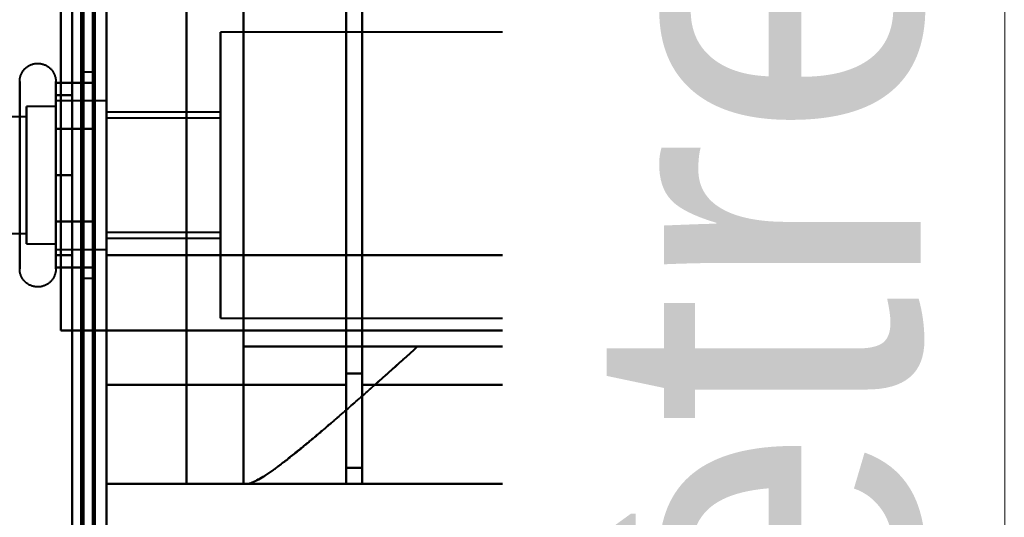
# Model space of a CAD drawing. Header units: millimetres. Extents: x -1352 to 2139, y -120 to 1210.
# Tile 78 of 87: x 736 to 779, y 935 to 957. Entities that reach past the tile are written whole.
import ezdxf

# ---------------------------------------------------------------- set-up
doc = ezdxf.new("R2010")
doc.units = ezdxf.units.MM
doc.layers.add('A-GENM', color=13, linetype='Continuous', lineweight=40)
doc.layers.add('G-IMPT', color=8, linetype='Continuous', lineweight=40)
doc.styles.add('Arial_1', font='arial.ttf', dxfattribs={"height": 14.6304})

# ---------------------------------------------------------------- blocks, each defined once
blk = doc.blocks.new('Maintenance r21 - Maintenance r21-762144-Avant')
at = {"layer": 'A-GENM'}
for p, q in [((740, 0), (740, 1138)), ((740, 1138), (740, 0))]:
    blk.add_line(p, q, dxfattribs=at)
blk = doc.blocks.new('Souche connecteur circulaire R23 - Souche connecteur circulaire R23-762141-Avant')
at = {"layer": 'A-GENM'}
blk.add_line((740, 1080), (740, 880), dxfattribs=at)
blk = doc.blocks.new('NEXA 2000 CALQUES_dwg-762145-Avant')
at = {"layer": 'G-IMPT'}
for p, q in [((740, 128.972), (740, 1137.772)), ((739.5, 1084.372), (739.5, 883.372)), ((739.5, 682.372), (739.5, 1084.372)), ((739.5, 682.372), (739.5, 1084.372)), ((740, 883.372), (740, 1084.372)), ((740, 1084.372), (740, 682.372)), ((740, 1084.372), (740, 682.372)), ((759, 883.372), (759, 1084.372)), ((759, 1084.372), (759, 883.372)), ((759.773, 1083.781), (759.773, 883.372)), ((759.773, 883.372), (759.773, 1083.781)), ((765, 883.372), (765, 1083.338)), ((765, 1083.338), (765, 883.372)), ((778.387, 883.372), (778.387, 1083.338)), ((778.387, 1083.338), (778.387, 883.372)), ((765.773, 883.372), (765.773, 1082.746)), ((765.773, 1082.746), (765.773, 883.372)), ((779.3, 883.372), (779.3, 1082.746)), ((779.3, 1082.746), (779.3, 883.372)), ((740, 940.694), (740, 1010.694)), ((740, 1010.694), (740, 940.694)), ((750.5, 940.694), (750.5, 1010.694)), ((750.5, 1010.694), (750.5, 940.694)), ((751.2, 940.694), (751.2, 1010.694)), ((751.2, 1010.694), (751.2, 940.694)), ((750.5, 941.193), (750.5, 1010.213)), ((750.5, 1010.213), (750.5, 941.193)), ((751.2, 941.193), (751.2, 1010.213)), ((751.2, 1010.213), (751.2, 941.193)), ((769.152, 956.672), (769.857, 956.672)), ((769.861, 955.346), (769.861, 956.672)), ((769.77, 956.122), (745, 956.122)), ((745, 949.872), (745, 956.122)), ((745, 956.122), (745, 949.872)), ((739.5, 954.372), (739, 954.372)), ((739, 954.372), (739, 949.872)), ((739, 949.872), (739, 954.372)), ((739.5, 954.372), (739.5, 945.372)), ((739.5, 954.372), (739.5, 945.372)), ((739.5, 949.872), (739.5, 954.372)), ((737.785, 953.972), (737.785, 951.922)), ((737.785, 953.972), (737.785, 946.322)), ((737.785, 953.423), (737.785, 947.822)), ((737.785, 953.423), (737.785, 947.822)), ((737.785, 952.872), (736.5, 952.872)), ((737.785, 952.872), (736.5, 952.872)), ((736.5, 952.872), (736.5, 951.372)), ((736.5, 947.274), (736.5, 952.872)), ((736.5, 948.372), (736.5, 952.872)), ((736.5, 952.872), (736.5, 951.372)), ((740, 953.122), (737.785, 953.122)), ((740, 953.122), (737.785, 953.122)), ((737.785, 953.122), (737.785, 947.058)), ((737.785, 948.247), (737.785, 953.122)), ((737.785, 947.058), (737.785, 953.122)), ((737.785, 953.122), (737.785, 951.497)), ((737.785, 952.872), (737.785, 948.372)), ((737.785, 948.372), (737.785, 952.872)), ((737.785, 947.274), (737.785, 952.872)), ((737.785, 952.872), (737.785, 947.274)), ((740, 953.122), (740, 949.872)), ((740, 947.058), (740, 953.122)), ((740, 949.872), (740, 953.122)), ((740, 953.122), (740, 949.872)), ((736.5, 952.421), (724.611, 952.421)), ((736.5, 952.421), (724.611, 952.421)), ((736.5, 952.47), (736.5, 948.372)), ((736.5, 946.872), (736.5, 952.47)), ((736.5, 952.47), (736.5, 946.872)), ((736.5, 952.421), (736.5, 947.665)), ((736.5, 947.665), (736.5, 952.421)), ((736.5, 948.598), (736.5, 952.421)), ((736.5, 952.421), (736.5, 948.598)), ((737.785, 952.687), (737.785, 948.247)), ((737.785, 946.622), (737.785, 952.687)), ((737.785, 952.687), (737.785, 948.247)), ((737.785, 946.872), (737.785, 952.47)), ((737.785, 952.47), (737.785, 946.872)), ((740, 949.872), (740, 952.687)), ((745, 952.622), (740, 952.622)), ((740, 949.872), (740, 952.622)), ((740, 952.622), (740, 949.872)), ((745, 949.872), (745, 952.622)), ((745, 952.622), (745, 949.872)), ((736.5, 952.079), (736.5, 947.324)), ((736.5, 947.324), (736.5, 952.079)), ((745, 952.372), (740, 952.372)), ((740, 949.872), (740, 952.372)), ((740, 952.372), (740, 949.872)), ((745, 949.872), (745, 952.372)), ((745, 952.372), (745, 949.872)), ((737.785, 951.922), (737.785, 945.772)), ((736.5, 951.372), (736.5, 946.872)), ((736.5, 946.872), (736.5, 951.372)), ((736.5, 951.372), (736.5, 947.274)), ((736.5, 947.324), (736.5, 951.146)), ((736.5, 951.146), (736.5, 947.324)), ((737.785, 946.622), (737.785, 951.497)), ((737.785, 951.497), (737.785, 946.622)), ((737.785, 951.372), (737.785, 946.872)), ((737.785, 946.872), (737.785, 951.372)), ((740, 946.622), (740, 951.497)), ((739, 949.872), (739, 945.372)), ((739, 945.372), (739, 949.872)), ((739.5, 945.372), (739.5, 949.872)), ((739.5, 945.372), (739.5, 949.872)), ((740, 949.872), (740, 946.622)), ((740, 947.372), (740, 949.872)), ((740, 949.872), (740, 947.372)), ((740, 946.622), (740, 949.872)), ((740, 948.247), (740, 949.872)), ((740, 949.872), (740, 946.622)), ((740, 947.122), (740, 949.872)), ((740, 949.872), (740, 947.122)), ((745, 947.372), (745, 949.872)), ((745, 949.872), (745, 947.372)), ((745, 947.122), (745, 949.872)), ((745, 943.622), (745, 949.872)), ((745, 949.872), (745, 947.122)), ((745, 949.872), (745, 943.622)), ((737.785, 948.247), (737.785, 946.622)), ((737.785, 947.822), (737.785, 945.772)), ((724.611, 947.324), (736.5, 947.324)), ((724.611, 947.324), (736.5, 947.324)), ((740, 947.372), (745, 947.372)), ((736.5, 946.872), (737.785, 946.872)), ((736.5, 946.872), (737.785, 946.872)), ((740, 947.122), (745, 947.122)), ((737.785, 946.622), (740, 946.622)), ((737.785, 946.622), (740, 946.622)), ((740, 943.072), (740, 946.372)), ((740, 946.372), (740, 943.072)), ((739, 945.372), (739.5, 945.372)), ((769.861, 943.072), (769.861, 944.398)), ((745, 943.622), (769.77, 943.622)), ((739.4, 943.072), (740, 943.072)), ((740, 943.072), (739.4, 943.072)), ((740, 288.672), (740, 943.072)), ((769.861, 943.072), (764.576, 943.072)), ((764.576, 943.072), (769.861, 943.072)), ((769.857, 943.072), (769.152, 943.072)), ((769.152, 943.072), (769.857, 943.072)), ((746, 942.372), (746, 936.372)), ((753.615, 942.372), (746, 942.372)), ((746, 942.372), (753.615, 942.372)), ((765.575, 942.372), (769.861, 942.372)), ((769.861, 942.372), (765.575, 942.372)), ((768.936, 942.372), (769.857, 942.372)), ((769.857, 942.372), (768.936, 942.372)), ((769.861, 939.372), (769.861, 942.372)), ((750.5, 937.072), (750.5, 941.193)), ((750.5, 941.193), (750.5, 937.072)), ((751.2, 937.072), (751.2, 941.193)), ((751.2, 941.193), (751.2, 937.072)), ((740, 936.372), (740, 940.694)), ((740, 940.694), (740, 936.372)), ((750.5, 936.372), (750.5, 940.694)), ((750.5, 940.694), (750.5, 936.372)), ((751.2, 936.372), (751.2, 940.694)), ((751.2, 940.694), (751.2, 936.372)), ((765.72, 939.372), (767.437, 939.372)), ((767.437, 939.372), (765.72, 939.372)), ((769.857, 939.372), (767.52, 939.372)), ((767.52, 939.372), (769.857, 939.372)), ((769.86, 939.372), (769.857, 939.372)), ((769.857, 939.372), (769.86, 939.372)), ((746.17, 936.372), (746, 936.372)), ((746, 936.372), (746.17, 936.372)), ((746.17, 936.372), (766.861, 936.372)), ((764.381, 936.372), (762.755, 936.372)), ((764.381, 936.372), (762.755, 936.372)), ((762.755, 936.372), (764.381, 936.372)), ((766.858, 936.372), (764.465, 936.372)), ((764.465, 936.372), (766.858, 936.372)), ((766.861, 936.372), (766.858, 936.372)), ((766.861, 936.372), (766.858, 936.372)), ((766.858, 936.372), (766.861, 936.372))]:
    blk.add_line(p, q, dxfattribs=at)
at = {"layer": 'G-IMPT', "flags": 128}
for points in [[(739.4, 1137.772), (739.4, 885.572), (739.4, 633.372), (739.4, 381.172), (739.4, 128.972)], [(739.4, 128.972), (739.4, 381.172), (739.4, 633.372), (739.4, 885.572), (739.4, 1137.772)], [(739.4, 1137.772), (739.4, 885.572), (739.4, 633.372), (739.4, 381.172), (739.4, 128.972)], [(739.5, 128.972), (739.5, 381.172), (739.5, 633.372), (739.5, 885.572), (739.5, 1137.772)], [(740, 128.972), (740, 381.172), (740, 633.372), (740, 885.572), (740, 1137.772)], [(740, 1137.772), (740, 885.572), (740, 633.372), (740, 381.172), (740, 128.972)], [(738.9, 129.472), (738.9, 381.422), (738.9, 633.372), (738.9, 885.322), (738.9, 1137.272)], [(738.9, 1137.272), (738.9, 885.322), (738.9, 633.372), (738.9, 381.422), (738.9, 129.472)], [(738.9, 129.472), (738.9, 381.422), (738.9, 633.372), (738.9, 885.322), (738.9, 1137.272)], [(739, 1137.272), (739, 885.322), (739, 633.372), (739, 381.422), (739, 129.472)], [(739, 129.472), (739, 381.422), (739, 633.372), (739, 885.322), (739, 1137.272)], [(739, 1137.272), (739, 885.322), (739, 633.372), (739, 381.422), (739, 129.472)], [(739.5, 1137.272), (739.5, 885.322), (739.5, 633.372), (739.5, 381.422), (739.5, 129.472)], [(739.5, 129.472), (739.5, 381.422), (739.5, 633.372), (739.5, 885.322), (739.5, 1137.272)], [(739.5, 1137.272), (739.5, 885.322), (739.5, 633.372), (739.5, 381.422), (739.5, 129.472)], [(739.5, 129.472), (739.5, 381.422), (739.5, 633.372), (739.5, 885.322), (739.5, 1137.272)], [(739.5, 1137.272), (739.5, 885.322), (739.5, 633.372), (739.5, 381.422), (739.5, 129.472)], [(739.5, 129.472), (739.5, 381.422), (739.5, 633.372), (739.5, 885.322), (739.5, 1137.272)], [(739.4, 128.972), (739.4, 372.422), (739.4, 615.872), (739.4, 859.322), (739.4, 1102.772)], [(739.4, 1102.772), (739.4, 859.322), (739.4, 615.872), (739.4, 372.422), (739.4, 128.972)], [(739.4, 128.972), (739.4, 372.422), (739.4, 615.872), (739.4, 859.322), (739.4, 1102.772)], [(739.5, 1102.772), (739.5, 859.322), (739.5, 615.872), (739.5, 372.422), (739.5, 128.972)], [(740, 1102.772), (740, 859.322), (740, 615.872), (740, 372.422), (740, 128.972)], [(740, 128.972), (740, 372.422), (740, 615.872), (740, 859.322), (740, 1102.772)], [(738.5, 1102.272), (738.5, 859.072), (738.5, 615.872), (738.5, 372.672), (738.5, 129.472)], [(738.5, 129.472), (738.5, 372.672), (738.5, 615.872), (738.5, 859.072), (738.5, 1102.272)], [(738.5, 129.472), (738.5, 372.672), (738.5, 615.872), (738.5, 859.072), (738.5, 1102.272)], [(738.5, 1102.272), (738.5, 859.072), (738.5, 615.872), (738.5, 372.672), (738.5, 129.472)], [(738.5, 1035.872), (738.5, 1005.872), (738.5, 975.872), (738.5, 945.872), (738.5, 915.872)], [(738.5, 915.872), (738.5, 945.872), (738.5, 975.872), (738.5, 1005.872), (738.5, 1035.872)], [(738.5, 1035.872), (738.5, 1005.872), (738.5, 975.872), (738.5, 945.872), (738.5, 915.872)], [(738.5, 915.872), (738.5, 945.872), (738.5, 975.872), (738.5, 1005.872), (738.5, 1035.872)], [(739.5, 915.872), (739.5, 945.872), (739.5, 975.872), (739.5, 1005.872), (739.5, 1035.872)], [(739.5, 1035.872), (739.5, 1005.872), (739.5, 975.872), (739.5, 945.872), (739.5, 915.872)], [(739.5, 915.872), (739.5, 945.872), (739.5, 975.872), (739.5, 1005.872), (739.5, 1035.872)], [(739.5, 1035.872), (739.5, 1005.872), (739.5, 975.872), (739.5, 945.872), (739.5, 915.872)], [(740, 1015.372), (740, 995.622), (740, 975.872), (740, 956.122), (740, 936.372)], [(740, 936.372), (740, 956.122), (740, 975.872), (740, 995.622), (740, 1015.372)], [(743.509, 1015.372), (743.509, 995.622), (743.509, 975.872), (743.509, 956.122), (743.509, 936.372)], [(743.509, 936.372), (743.509, 956.122), (743.509, 975.872), (743.509, 995.622), (743.509, 1015.372)], [(746, 936.372), (746, 956.122), (746, 975.872), (746, 995.622), (746, 1015.372)], [(746, 1015.372), (746, 995.622), (746, 975.872), (746, 956.122), (746, 936.372)], [(738, 1008.672), (738, 992.272), (738, 975.872), (738, 959.472), (738, 943.072)], [(738, 943.072), (738, 959.472), (738, 975.872), (738, 992.272), (738, 1008.672)], [(738, 1008.672), (738, 992.272), (738, 975.872), (738, 959.472), (738, 943.072)], [(738, 1008.672), (738, 992.272), (738, 975.872), (738, 959.472), (738, 943.072)], [(738, 943.072), (738, 959.472), (738, 975.872), (738, 992.272), (738, 1008.672)], [(738, 943.072), (738, 959.472), (738, 975.872), (738, 992.272), (738, 1008.672)], [(739.5, 1008.672), (739.5, 992.272), (739.5, 975.872), (739.5, 959.472), (739.5, 943.072)], [(739.5, 943.072), (739.5, 959.472), (739.5, 975.872), (739.5, 992.272), (739.5, 1008.672)], [(740, 1008.672), (740, 992.272), (740, 975.872), (740, 959.472), (740, 943.072)], [(740, 943.072), (740, 959.472), (740, 975.872), (740, 992.272), (740, 1008.672)], [(740, 1008.672), (740, 992.272), (740, 975.872), (740, 959.472), (740, 943.072)], [(740, 943.072), (740, 959.472), (740, 975.872), (740, 992.272), (740, 1008.672)], [(740, 943.072), (740, 959.472), (740, 975.872), (740, 992.272), (740, 1008.672)], [(740, 1008.672), (740, 992.272), (740, 975.872), (740, 959.472), (740, 943.072)], [(740, 1005.372), (740, 990.622), (740, 975.872), (740, 961.122), (740, 946.372)], [(740, 946.372), (740, 961.122), (740, 975.872), (740, 990.622), (740, 1005.372)], [(750.5, 959.394), (750.5, 953.814), (750.5, 948.233), (750.5, 942.653), (750.5, 937.072)], [(750.5, 937.072), (750.5, 942.653), (750.5, 948.233), (750.5, 953.814), (750.5, 959.394)], [(750.5, 936.372), (750.5, 942.111), (750.5, 947.85), (750.5, 953.589), (750.5, 959.327)], [(750.5, 959.327), (750.5, 953.589), (750.5, 947.85), (750.5, 942.111), (750.5, 936.372)], [(767.659, 959.394), (767.605, 954.388), (767.549, 949.382), (767.494, 944.377), (767.437, 939.372)], [(767.437, 939.372), (767.494, 944.377), (767.549, 949.382), (767.605, 954.388), (767.659, 959.394)], [(767.52, 939.372), (767.575, 944.36), (767.63, 949.348), (767.684, 954.338), (767.738, 959.327)], [(767.738, 959.327), (767.684, 954.338), (767.63, 949.348), (767.575, 944.36), (767.52, 939.372)], [(746, 957.372), (746, 953.622), (746, 949.872), (746, 946.122), (746, 942.372)], [(746, 942.372), (746, 946.122), (746, 949.872), (746, 953.622), (746, 957.372)], [(768.936, 957.372), (768.936, 953.622), (768.936, 949.872), (768.936, 946.122), (768.936, 942.372)], [(768.936, 942.372), (768.936, 946.122), (768.936, 949.872), (768.936, 953.622), (768.936, 957.372)], [(759.861, 946.372), (759.861, 948.947), (759.861, 951.522), (759.861, 954.097), (759.861, 956.672)], [(759.861, 956.672), (759.861, 954.097), (759.861, 951.522), (759.861, 948.947), (759.861, 946.372)], [(769.152, 943.072), (769.152, 946.472), (769.152, 949.872), (769.152, 953.272), (769.152, 956.672)], [(769.152, 956.672), (769.152, 953.272), (769.152, 949.872), (769.152, 946.472), (769.152, 943.072)], [(769.857, 955.499), (769.857, 955.792), (769.857, 956.086), (769.857, 956.379), (769.857, 956.672)], [(769.857, 956.672), (769.857, 956.379), (769.857, 956.086), (769.857, 955.792), (769.857, 955.499)], [(736.204, 953.972), (736.205, 954.004), (736.207, 954.035), (736.21, 954.067), (736.214, 954.098), (736.22, 954.129), (736.227, 954.16), (736.235, 954.191), (736.244, 954.221), (736.255, 954.251), (736.267, 954.28), (736.28, 954.309), (736.294, 954.337), (736.309, 954.365), (736.325, 954.392), (736.342, 954.419), (736.361, 954.444), (736.38, 954.469), (736.4, 954.493), (736.422, 954.517), (736.444, 954.539), (736.467, 954.561), (736.491, 954.582), (736.516, 954.601), (736.541, 954.62), (736.568, 954.637), (736.595, 954.654), (736.622, 954.669), (736.65, 954.684), (736.679, 954.697), (736.708, 954.709), (736.738, 954.72), (736.768, 954.73), (736.799, 954.738), (736.829, 954.745), (736.86, 954.751), (736.892, 954.756), (736.923, 954.759), (736.955, 954.762), (736.986, 954.763), (737.018, 954.762), (737.049, 954.761), (737.081, 954.758), (737.112, 954.754), (737.143, 954.749), (737.174, 954.742), (737.205, 954.734), (737.235, 954.725), (737.265, 954.715), (737.295, 954.704), (737.324, 954.691), (737.352, 954.677), (737.38, 954.662), (737.407, 954.646), (737.434, 954.629), (737.46, 954.611), (737.485, 954.592), (737.509, 954.572), (737.533, 954.551), (737.556, 954.529), (737.578, 954.506), (737.598, 954.482), (737.618, 954.458), (737.637, 954.433), (737.655, 954.407), (737.672, 954.38), (737.688, 954.352), (737.702, 954.324), (737.716, 954.296), (737.728, 954.267), (737.739, 954.237), (737.749, 954.207), (737.758, 954.177), (737.766, 954.146), (737.772, 954.115), (737.777, 954.084), (737.781, 954.052), (737.784, 954.021), (737.785, 953.989), (737.785, 953.972)], [(736.204, 953.972), (736.205, 954.004), (736.207, 954.035), (736.21, 954.067), (736.214, 954.098), (736.22, 954.129), (736.227, 954.16), (736.235, 954.191), (736.244, 954.221), (736.255, 954.251), (736.267, 954.28), (736.28, 954.309), (736.294, 954.337), (736.309, 954.365), (736.325, 954.392), (736.342, 954.419), (736.361, 954.444), (736.38, 954.469), (736.4, 954.493), (736.422, 954.517), (736.444, 954.539), (736.467, 954.561), (736.491, 954.582), (736.516, 954.601), (736.541, 954.62), (736.568, 954.637), (736.595, 954.654), (736.622, 954.669), (736.65, 954.684), (736.679, 954.697), (736.708, 954.709), (736.738, 954.72), (736.768, 954.73), (736.799, 954.738), (736.829, 954.745), (736.86, 954.751), (736.892, 954.756), (736.923, 954.759), (736.955, 954.762), (736.986, 954.763), (737.018, 954.762), (737.049, 954.761), (737.081, 954.758), (737.112, 954.754), (737.143, 954.749), (737.174, 954.742), (737.205, 954.734), (737.235, 954.725), (737.265, 954.715), (737.295, 954.704), (737.324, 954.691), (737.352, 954.677), (737.38, 954.662), (737.407, 954.646), (737.434, 954.629), (737.46, 954.611), (737.485, 954.592), (737.509, 954.572), (737.533, 954.551), (737.556, 954.529), (737.578, 954.506), (737.598, 954.482), (737.618, 954.458), (737.637, 954.433), (737.655, 954.407), (737.672, 954.38), (737.688, 954.352), (737.702, 954.324), (737.716, 954.296), (737.728, 954.267), (737.739, 954.237), (737.749, 954.207), (737.758, 954.177), (737.766, 954.146), (737.772, 954.115), (737.777, 954.084), (737.781, 954.052), (737.784, 954.021), (737.785, 953.989), (737.785, 953.972)], [(736.204, 953.972), (736.204, 953.969), (736.204, 953.959), (736.204, 953.943), (736.204, 953.92), (736.204, 953.891), (736.204, 953.855), (736.204, 953.813), (736.204, 953.764), (736.204, 953.709), (736.204, 953.649), (736.204, 953.582), (736.204, 953.509), (736.204, 953.43), (736.204, 953.346), (736.204, 953.256), (736.204, 953.161), (736.204, 953.06), (736.204, 952.955), (736.204, 952.844), (736.204, 952.729), (736.204, 952.609), (736.204, 952.485), (736.204, 952.356), (736.204, 952.224), (736.204, 952.088), (736.204, 951.948), (736.204, 951.805), (736.204, 951.659), (736.204, 951.51), (736.204, 951.358), (736.204, 951.204), (736.204, 951.048), (736.204, 950.89), (736.204, 950.73), (736.204, 950.569), (736.204, 950.407), (736.204, 950.244), (736.204, 950.08), (736.204, 949.917), (736.204, 949.753), (736.204, 949.589), (736.204, 949.425), (736.204, 949.263), (736.204, 949.101), (736.204, 948.941), (736.204, 948.782), (736.204, 948.625), (736.204, 948.469), (736.204, 948.317), (736.204, 948.166), (736.204, 948.018), (736.204, 947.874), (736.204, 947.732), (736.204, 947.594), (736.204, 947.459), (736.204, 947.329), (736.204, 947.202), (736.204, 947.08), (736.204, 946.962), (736.204, 946.849), (736.204, 946.741), (736.204, 946.637), (736.204, 946.539), (736.204, 946.446), (736.204, 946.359), (736.204, 946.322)], [(736.204, 953.423), (736.204, 953.502), (736.204, 953.575), (736.204, 953.643), (736.204, 953.704), (736.204, 953.76), (736.204, 953.809), (736.204, 953.851), (736.204, 953.888), (736.204, 953.918), (736.204, 953.941), (736.204, 953.958), (736.204, 953.968), (736.204, 953.972)], [(737.785, 953.972), (737.785, 953.969), (737.785, 953.959), (737.785, 953.943), (737.785, 953.92), (737.785, 953.891), (737.785, 953.855), (737.785, 953.813), (737.785, 953.764), (737.785, 953.709), (737.785, 953.649), (737.785, 953.582), (737.785, 953.509), (737.785, 953.43), (737.785, 953.346), (737.785, 953.256), (737.785, 953.161), (737.785, 953.06), (737.785, 952.955), (737.785, 952.844), (737.785, 952.729), (737.785, 952.609), (737.785, 952.485), (737.785, 952.356), (737.785, 952.224), (737.785, 952.088), (737.785, 951.948), (737.785, 951.805), (737.785, 951.659), (737.785, 951.51), (737.785, 951.358), (737.785, 951.204), (737.785, 951.048), (737.785, 950.89), (737.785, 950.73), (737.785, 950.569), (737.785, 950.407), (737.785, 950.244), (737.785, 950.08), (737.785, 949.917), (737.785, 949.753), (737.785, 949.589), (737.785, 949.425), (737.785, 949.263), (737.785, 949.101), (737.785, 948.941), (737.785, 948.782), (737.785, 948.625), (737.785, 948.469), (737.785, 948.317), (737.785, 948.166), (737.785, 948.018), (737.785, 947.874), (737.785, 947.822)], [(737.785, 951.922), (737.785, 952.063), (737.785, 952.2), (737.785, 952.333), (737.785, 952.462), (737.785, 952.587), (737.785, 952.708), (737.785, 952.824), (737.785, 952.935), (737.785, 953.042), (737.785, 953.143), (737.785, 953.239), (737.785, 953.33), (737.785, 953.416), (737.785, 953.495), (737.785, 953.569), (737.785, 953.637), (737.785, 953.699), (737.785, 953.755), (737.785, 953.804), (737.785, 953.848), (737.785, 953.885), (737.785, 953.915), (737.785, 953.939), (737.785, 953.957), (737.785, 953.968), (737.785, 953.972)], [(737.785, 953.972), (737.785, 953.969), (737.785, 953.959), (737.785, 953.943), (737.785, 953.92), (737.785, 953.891), (737.785, 953.855), (737.785, 953.813), (737.785, 953.764), (737.785, 953.709), (737.785, 953.649), (737.785, 953.582), (737.785, 953.509), (737.785, 953.43), (737.785, 953.423)], [(737.785, 946.322), (737.785, 946.406), (737.785, 946.497), (737.785, 946.593), (737.785, 946.694), (737.785, 946.8), (737.785, 946.911), (737.785, 947.026), (737.785, 947.147), (737.785, 947.271), (737.785, 947.4), (737.785, 947.533), (737.785, 947.669), (737.785, 947.81), (737.785, 947.953), (737.785, 948.099), (737.785, 948.249), (737.785, 948.4), (737.785, 948.555), (737.785, 948.711), (737.785, 948.869), (737.785, 949.029), (737.785, 949.19), (737.785, 949.352), (737.785, 949.515), (737.785, 949.679), (737.785, 949.843), (737.785, 950.007), (737.785, 950.171), (737.785, 950.334), (737.785, 950.496), (737.785, 950.658), (737.785, 950.818), (737.785, 950.977), (737.785, 951.134), (737.785, 951.289), (737.785, 951.442), (737.785, 951.592), (737.785, 951.739), (737.785, 951.884), (737.785, 952.025), (737.785, 952.163), (737.785, 952.297), (737.785, 952.427), (737.785, 952.554), (737.785, 952.675), (737.785, 952.793), (737.785, 952.906), (737.785, 953.013), (737.785, 953.116), (737.785, 953.214), (737.785, 953.306), (737.785, 953.393), (737.785, 953.474), (737.785, 953.55), (737.785, 953.619), (737.785, 953.683), (737.785, 953.74), (737.785, 953.792), (737.785, 953.837), (737.785, 953.875), (737.785, 953.908), (737.785, 953.933), (737.785, 953.953), (737.785, 953.965), (737.785, 953.972), (737.785, 953.972)], [(737.785, 951.893), (737.785, 952.398), (737.785, 952.903), (737.785, 953.409), (737.785, 953.914)], [(737.785, 953.914), (738.214, 953.914), (738.643, 953.914), (739.071, 953.914), (739.5, 953.914)], [(739.5, 953.914), (739.071, 953.914), (738.643, 953.914), (738.214, 953.914), (737.785, 953.914)], [(737.785, 953.914), (737.785, 953.409), (737.785, 952.903), (737.785, 952.398), (737.785, 951.893)], [(739.5, 953.914), (739.5, 953.409), (739.5, 952.903), (739.5, 952.398), (739.5, 951.893)], [(739.5, 951.893), (739.5, 952.398), (739.5, 952.903), (739.5, 953.409), (739.5, 953.914)], [(739.5, 953.914), (739.5, 953.409), (739.5, 952.903), (739.5, 952.398), (739.5, 951.893)], [(739.5, 951.893), (739.5, 952.398), (739.5, 952.903), (739.5, 953.409), (739.5, 953.914)], [(736.204, 945.772), (736.204, 945.776), (736.204, 945.785), (736.204, 945.802), (736.204, 945.825), (736.204, 945.854), (736.204, 945.89), (736.204, 945.932), (736.204, 945.98), (736.204, 946.035), (736.204, 946.096), (736.204, 946.163), (736.204, 946.236), (736.204, 946.314), (736.204, 946.399), (736.204, 946.488), (736.204, 946.584), (736.204, 946.684), (736.204, 946.79), (736.204, 946.9), (736.204, 947.016), (736.204, 947.136), (736.204, 947.26), (736.204, 947.388), (736.204, 947.521), (736.204, 947.657), (736.204, 947.797), (736.204, 947.94), (736.204, 948.086), (736.204, 948.235), (736.204, 948.387), (736.204, 948.541), (736.204, 948.697), (736.204, 948.855), (736.204, 949.014), (736.204, 949.175), (736.204, 949.338), (736.204, 949.501), (736.204, 949.664), (736.204, 949.828), (736.204, 949.992), (736.204, 950.156), (736.204, 950.319), (736.204, 950.482), (736.204, 950.643), (736.204, 950.804), (736.204, 950.963), (736.204, 951.12), (736.204, 951.275), (736.204, 951.428), (736.204, 951.579), (736.204, 951.726), (736.204, 951.871), (736.204, 952.013), (736.204, 952.151), (736.204, 952.285), (736.204, 952.416), (736.204, 952.542), (736.204, 952.665), (736.204, 952.782), (736.204, 952.896), (736.204, 953.004), (736.204, 953.107), (736.204, 953.205), (736.204, 953.298), (736.204, 953.386), (736.204, 953.423)], [(737.785, 953.423), (737.785, 953.338), (737.785, 953.248), (737.785, 953.152), (737.785, 953.051), (737.785, 952.945), (737.785, 952.834), (737.785, 952.718), (737.785, 952.598), (737.785, 952.473), (737.785, 952.344), (737.785, 952.212), (737.785, 952.075), (737.785, 951.935), (737.785, 951.792), (737.785, 951.645), (737.785, 951.496), (737.785, 951.344), (737.785, 951.19), (737.785, 951.034), (737.785, 950.876), (737.785, 950.716), (737.785, 950.555), (737.785, 950.392), (737.785, 950.229), (737.785, 950.066), (737.785, 949.902), (737.785, 949.738), (737.785, 949.574), (737.785, 949.411), (737.785, 949.248), (737.785, 949.087), (737.785, 948.926), (737.785, 948.768), (737.785, 948.611), (737.785, 948.456), (737.785, 948.303), (737.785, 948.153), (737.785, 948.005), (737.785, 947.861), (737.785, 947.719), (737.785, 947.582), (737.785, 947.448), (737.785, 947.317), (737.785, 947.191), (737.785, 947.069), (737.785, 946.952), (737.785, 946.839), (737.785, 946.731), (737.785, 946.628), (737.785, 946.531), (737.785, 946.438), (737.785, 946.351), (737.785, 946.27), (737.785, 946.195), (737.785, 946.125), (737.785, 946.062), (737.785, 946.004), (737.785, 945.953), (737.785, 945.908), (737.785, 945.869), (737.785, 945.837), (737.785, 945.811), (737.785, 945.792), (737.785, 945.779), (737.785, 945.773), (737.785, 945.772)], [(738.5, 953.372), (738.321, 953.372), (738.143, 953.372), (737.964, 953.372), (737.785, 953.372)], [(737.785, 953.372), (737.785, 952.497), (737.785, 951.622), (737.785, 950.747), (737.785, 949.872)], [(738.5, 953.372), (738.321, 953.372), (738.143, 953.372), (737.964, 953.372), (737.785, 953.372)], [(737.785, 953.372), (737.964, 953.372), (738.143, 953.372), (738.321, 953.372), (738.5, 953.372)], [(737.785, 949.872), (737.785, 950.747), (737.785, 951.622), (737.785, 952.497), (737.785, 953.372)], [(737.785, 953.372), (737.964, 953.372), (738.143, 953.372), (738.321, 953.372), (738.5, 953.372)], [(738.5, 949.872), (738.5, 950.747), (738.5, 951.622), (738.5, 952.497), (738.5, 953.372)], [(738.5, 953.372), (738.5, 952.497), (738.5, 951.622), (738.5, 950.747), (738.5, 949.872)], [(738.5, 949.872), (738.5, 950.747), (738.5, 951.622), (738.5, 952.497), (738.5, 953.372)], [(738.5, 953.372), (738.5, 952.497), (738.5, 951.622), (738.5, 950.747), (738.5, 949.872)], [(737.785, 945.772), (737.785, 945.776), (737.785, 945.785), (737.785, 945.802), (737.785, 945.825), (737.785, 945.854), (737.785, 945.89), (737.785, 945.932), (737.785, 945.98), (737.785, 946.035), (737.785, 946.096), (737.785, 946.163), (737.785, 946.236), (737.785, 946.314), (737.785, 946.399), (737.785, 946.488), (737.785, 946.584), (737.785, 946.684), (737.785, 946.79), (737.785, 946.9), (737.785, 947.016), (737.785, 947.136), (737.785, 947.26), (737.785, 947.388), (737.785, 947.521), (737.785, 947.657), (737.785, 947.797), (737.785, 947.94), (737.785, 948.086), (737.785, 948.235), (737.785, 948.387), (737.785, 948.541), (737.785, 948.697), (737.785, 948.855), (737.785, 949.014), (737.785, 949.175), (737.785, 949.338), (737.785, 949.501), (737.785, 949.664), (737.785, 949.828), (737.785, 949.992), (737.785, 950.156), (737.785, 950.319), (737.785, 950.482), (737.785, 950.643), (737.785, 950.804), (737.785, 950.963), (737.785, 951.12), (737.785, 951.275), (737.785, 951.428), (737.785, 951.579), (737.785, 951.726), (737.785, 951.871), (737.785, 951.922)], [(739.5, 951.893), (739.071, 951.893), (738.643, 951.893), (738.214, 951.893), (737.785, 951.893)], [(737.785, 947.852), (737.785, 948.862), (737.785, 949.872), (737.785, 950.883), (737.785, 951.893)], [(737.785, 951.893), (738.214, 951.893), (738.643, 951.893), (739.071, 951.893), (739.5, 951.893)], [(739.5, 951.893), (739.071, 951.893), (738.643, 951.893), (738.214, 951.893), (737.785, 951.893)], [(737.785, 951.893), (737.785, 950.883), (737.785, 949.872), (737.785, 948.862), (737.785, 947.852)], [(737.785, 951.893), (738.214, 951.893), (738.643, 951.893), (739.071, 951.893), (739.5, 951.893)], [(739.5, 951.893), (739.5, 950.883), (739.5, 949.872), (739.5, 948.862), (739.5, 947.852)], [(739.5, 947.852), (739.5, 948.862), (739.5, 949.872), (739.5, 950.883), (739.5, 951.893)], [(739.5, 951.893), (739.5, 950.883), (739.5, 949.872), (739.5, 948.862), (739.5, 947.852)], [(739.5, 947.852), (739.5, 948.862), (739.5, 949.872), (739.5, 950.883), (739.5, 951.893)], [(737.785, 949.872), (737.964, 949.872), (738.143, 949.872), (738.321, 949.872), (738.5, 949.872)], [(738.5, 949.872), (738.321, 949.872), (738.143, 949.872), (737.964, 949.872), (737.785, 949.872)], [(737.785, 946.372), (737.785, 947.247), (737.785, 948.122), (737.785, 948.997), (737.785, 949.872)], [(737.785, 949.872), (737.964, 949.872), (738.143, 949.872), (738.321, 949.872), (738.5, 949.872)], [(738.5, 949.872), (738.321, 949.872), (738.143, 949.872), (737.964, 949.872), (737.785, 949.872)], [(737.785, 949.872), (737.785, 948.997), (737.785, 948.122), (737.785, 947.247), (737.785, 946.372)], [(738.5, 949.872), (738.5, 948.997), (738.5, 948.122), (738.5, 947.247), (738.5, 946.372)], [(738.5, 946.372), (738.5, 947.247), (738.5, 948.122), (738.5, 948.997), (738.5, 949.872)], [(738.5, 949.872), (738.5, 948.997), (738.5, 948.122), (738.5, 947.247), (738.5, 946.372)], [(738.5, 946.372), (738.5, 947.247), (738.5, 948.122), (738.5, 948.997), (738.5, 949.872)], [(739.5, 947.852), (739.071, 947.852), (738.643, 947.852), (738.214, 947.852), (737.785, 947.852)], [(737.785, 945.831), (737.785, 946.336), (737.785, 946.841), (737.785, 947.346), (737.785, 947.852)], [(737.785, 947.852), (738.214, 947.852), (738.643, 947.852), (739.071, 947.852), (739.5, 947.852)], [(739.5, 947.852), (739.071, 947.852), (738.643, 947.852), (738.214, 947.852), (737.785, 947.852)], [(737.785, 947.852), (737.785, 947.346), (737.785, 946.841), (737.785, 946.336), (737.785, 945.831)], [(737.785, 947.852), (738.214, 947.852), (738.643, 947.852), (739.071, 947.852), (739.5, 947.852)], [(737.785, 947.822), (737.785, 947.682), (737.785, 947.545), (737.785, 947.412), (737.785, 947.283), (737.785, 947.158), (737.785, 947.037), (737.785, 946.921), (737.785, 946.809), (737.785, 946.703), (737.785, 946.601), (737.785, 946.505), (737.785, 946.414), (737.785, 946.329), (737.785, 946.249), (737.785, 946.175), (737.785, 946.108), (737.785, 946.046), (737.785, 945.99), (737.785, 945.94), (737.785, 945.897), (737.785, 945.86), (737.785, 945.829), (737.785, 945.805), (737.785, 945.788), (737.785, 945.777), (737.785, 945.772)], [(739.5, 947.852), (739.5, 947.346), (739.5, 946.841), (739.5, 946.336), (739.5, 945.831)], [(739.5, 945.831), (739.5, 946.336), (739.5, 946.841), (739.5, 947.346), (739.5, 947.852)], [(739.5, 947.852), (739.5, 947.346), (739.5, 946.841), (739.5, 946.336), (739.5, 945.831)], [(739.5, 945.831), (739.5, 946.336), (739.5, 946.841), (739.5, 947.346), (739.5, 947.852)], [(736.204, 946.322), (736.204, 946.242), (736.204, 946.169), (736.204, 946.102), (736.204, 946.04), (736.204, 945.985), (736.204, 945.936), (736.204, 945.893), (736.204, 945.857), (736.204, 945.827), (736.204, 945.804), (736.204, 945.787), (736.204, 945.776), (736.204, 945.772)], [(738.5, 946.372), (738.321, 946.372), (738.143, 946.372), (737.964, 946.372), (737.785, 946.372)], [(738.5, 946.372), (738.321, 946.372), (738.143, 946.372), (737.964, 946.372), (737.785, 946.372)], [(737.785, 946.372), (737.964, 946.372), (738.143, 946.372), (738.321, 946.372), (738.5, 946.372)], [(737.785, 946.372), (737.964, 946.372), (738.143, 946.372), (738.321, 946.372), (738.5, 946.372)], [(737.785, 945.772), (737.785, 945.776), (737.785, 945.785), (737.785, 945.802), (737.785, 945.825), (737.785, 945.854), (737.785, 945.89), (737.785, 945.932), (737.785, 945.98), (737.785, 946.035), (737.785, 946.096), (737.785, 946.163), (737.785, 946.236), (737.785, 946.314), (737.785, 946.322)], [(740, 946.372), (744.965, 946.372), (749.93, 946.372), (754.896, 946.372), (759.861, 946.372)], [(759.861, 946.372), (754.896, 946.372), (749.93, 946.372), (744.965, 946.372), (740, 946.372)], [(737.785, 945.772), (737.785, 945.741), (737.783, 945.709), (737.779, 945.678), (737.775, 945.646), (737.769, 945.615), (737.762, 945.584), (737.754, 945.554), (737.745, 945.524), (737.734, 945.494), (737.723, 945.464), (737.71, 945.436), (737.696, 945.407), (737.681, 945.38), (737.664, 945.352), (737.647, 945.326), (737.629, 945.3), (737.609, 945.275), (737.589, 945.251), (737.568, 945.228), (737.545, 945.205), (737.522, 945.184), (737.498, 945.163), (737.474, 945.143), (737.448, 945.125), (737.422, 945.107), (737.395, 945.091), (737.367, 945.075), (737.339, 945.061), (737.31, 945.048), (737.281, 945.036), (737.251, 945.025), (737.221, 945.015), (737.191, 945.007), (737.16, 944.999), (737.129, 944.993), (737.098, 944.989), (737.066, 944.985), (737.035, 944.983), (737.003, 944.982), (736.972, 944.982), (736.94, 944.984), (736.909, 944.987), (736.877, 944.991), (736.846, 944.996), (736.815, 945.003), (736.784, 945.01), (736.754, 945.019), (736.724, 945.03), (736.695, 945.041), (736.666, 945.054), (736.637, 945.067), (736.609, 945.082), (736.582, 945.098), (736.555, 945.115), (736.53, 945.133), (736.504, 945.152), (736.48, 945.172), (736.456, 945.194), (736.434, 945.216), (736.412, 945.238), (736.391, 945.262), (736.371, 945.287), (736.352, 945.312), (736.334, 945.338), (736.317, 945.365), (736.302, 945.392), (736.287, 945.42), (736.273, 945.449), (736.261, 945.478), (736.25, 945.508), (736.24, 945.538), (736.231, 945.568), (736.224, 945.599), (736.217, 945.63), (736.212, 945.661), (736.208, 945.692), (736.206, 945.724), (736.204, 945.755), (736.204, 945.772)], [(737.785, 945.772), (737.785, 945.741), (737.783, 945.709), (737.779, 945.678), (737.775, 945.646), (737.769, 945.615), (737.762, 945.584), (737.754, 945.554), (737.745, 945.524), (737.734, 945.494), (737.723, 945.464), (737.71, 945.436), (737.696, 945.407), (737.681, 945.38), (737.664, 945.352), (737.647, 945.326), (737.629, 945.3), (737.609, 945.275), (737.589, 945.251), (737.568, 945.228), (737.545, 945.205), (737.522, 945.184), (737.498, 945.163), (737.474, 945.143), (737.448, 945.125), (737.422, 945.107), (737.395, 945.091), (737.367, 945.075), (737.339, 945.061), (737.31, 945.048), (737.281, 945.036), (737.251, 945.025), (737.221, 945.015), (737.191, 945.007), (737.16, 944.999), (737.129, 944.993), (737.098, 944.989), (737.066, 944.985), (737.035, 944.983), (737.003, 944.982), (736.972, 944.982), (736.94, 944.984), (736.909, 944.987), (736.877, 944.991), (736.846, 944.996), (736.815, 945.003), (736.784, 945.01), (736.754, 945.019), (736.724, 945.03), (736.695, 945.041), (736.666, 945.054), (736.637, 945.067), (736.609, 945.082), (736.582, 945.098), (736.555, 945.115), (736.53, 945.133), (736.504, 945.152), (736.48, 945.172), (736.456, 945.194), (736.434, 945.216), (736.412, 945.238), (736.391, 945.262), (736.371, 945.287), (736.352, 945.312), (736.334, 945.338), (736.317, 945.365), (736.302, 945.392), (736.287, 945.42), (736.273, 945.449), (736.261, 945.478), (736.25, 945.508), (736.24, 945.538), (736.231, 945.568), (736.224, 945.599), (736.217, 945.63), (736.212, 945.661), (736.208, 945.692), (736.206, 945.724), (736.204, 945.755), (736.204, 945.772)], [(739.5, 945.831), (739.071, 945.831), (738.643, 945.831), (738.214, 945.831), (737.785, 945.831)], [(737.785, 945.831), (738.214, 945.831), (738.643, 945.831), (739.071, 945.831), (739.5, 945.831)], [(769.857, 943.072), (769.857, 943.366), (769.857, 943.659), (769.857, 943.953), (769.857, 944.246)], [(769.857, 944.246), (769.857, 943.953), (769.857, 943.659), (769.857, 943.366), (769.857, 943.072)], [(738, 943.072), (738.125, 943.072), (738.25, 943.072), (738.375, 943.072), (738.5, 943.072)], [(739.5, 943.072), (739.125, 943.072), (738.75, 943.072), (738.375, 943.072), (738, 943.072)], [(738, 943.072), (738.375, 943.072), (738.75, 943.072), (739.125, 943.072), (739.5, 943.072)], [(738.5, 943.072), (738.375, 943.072), (738.25, 943.072), (738.125, 943.072), (738, 943.072)], [(738, 943.072), (738.5, 943.072), (739, 943.072), (739.5, 943.072), (740, 943.072)], [(739.4, 943.072), (739.05, 943.072), (738.7, 943.072), (738.35, 943.072), (738, 943.072)], [(740, 943.072), (739.5, 943.072), (739, 943.072), (738.5, 943.072), (738, 943.072)], [(738, 943.072), (738.35, 943.072), (738.7, 943.072), (739.05, 943.072), (739.4, 943.072)], [(738.5, 288.672), (738.5, 452.272), (738.5, 615.872), (738.5, 779.472), (738.5, 943.072)], [(738.5, 943.072), (738.725, 943.072), (738.95, 943.072), (739.175, 943.072), (739.4, 943.072)], [(738.5, 288.672), (738.5, 452.272), (738.5, 615.872), (738.5, 779.472), (738.5, 943.072)], [(738.5, 943.072), (738.5, 779.472), (738.5, 615.872), (738.5, 452.272), (738.5, 288.672)], [(738.5, 943.072), (738.5, 779.472), (738.5, 615.872), (738.5, 452.272), (738.5, 288.672)], [(739.45, 943.072), (739.213, 943.072), (738.975, 943.072), (738.738, 943.072), (738.5, 943.072)], [(739.4, 943.072), (739.4, 779.472), (739.4, 615.872), (739.4, 452.272), (739.4, 288.672)], [(739.4, 288.672), (739.4, 452.272), (739.4, 615.872), (739.4, 779.472), (739.4, 943.072)], [(739.4, 943.072), (739.4, 779.472), (739.4, 615.872), (739.4, 452.272), (739.4, 288.672)], [(739.5, 943.072), (739.488, 943.072), (739.475, 943.072), (739.463, 943.072), (739.45, 943.072)], [(739.5, 288.672), (739.5, 452.272), (739.5, 615.872), (739.5, 779.472), (739.5, 943.072)], [(740, 943.072), (740, 779.472), (740, 615.872), (740, 452.272), (740, 288.672)], [(740, 943.072), (745.543, 943.072), (751.085, 943.072), (756.628, 943.072), (762.17, 943.072)], [(740, 288.672), (740, 452.272), (740, 615.872), (740, 779.472), (740, 943.072)], [(740, 288.672), (740, 452.272), (740, 615.872), (740, 779.472), (740, 943.072)], [(740, 943.072), (747.288, 943.072), (754.576, 943.072), (761.864, 943.072), (769.152, 943.072)], [(762.17, 943.072), (756.628, 943.072), (751.085, 943.072), (745.543, 943.072), (740, 943.072)], [(769.152, 943.072), (761.864, 943.072), (754.576, 943.072), (747.288, 943.072), (740, 943.072)], [(740, 943.072), (740, 779.472), (740, 615.872), (740, 452.272), (740, 288.672)], [(746, 942.372), (751.734, 942.372), (757.468, 942.372), (763.202, 942.372), (768.936, 942.372)], [(768.936, 942.372), (763.202, 942.372), (757.468, 942.372), (751.734, 942.372), (746, 942.372)], [(746, 936.372), (746, 937.872), (746, 939.372), (746, 940.872), (746, 942.372)], [(746, 942.372), (746, 940.872), (746, 939.372), (746, 937.872), (746, 936.372)], [(753.615, 942.372), (755.876, 942.372), (758.138, 942.372), (760.399, 942.372), (762.661, 942.372)], [(762.661, 942.372), (760.399, 942.372), (758.138, 942.372), (755.876, 942.372), (753.615, 942.372)], [(769.857, 939.372), (769.857, 940.122), (769.857, 940.872), (769.857, 941.622), (769.857, 942.372)], [(769.857, 942.372), (769.857, 941.622), (769.857, 940.872), (769.857, 940.122), (769.857, 939.372)], [(750.5, 941.193), (750.675, 941.193), (750.85, 941.193), (751.025, 941.193), (751.2, 941.193)], [(751.2, 941.193), (751.025, 941.193), (750.85, 941.193), (750.675, 941.193), (750.5, 941.193)], [(750.5, 940.694), (747.875, 940.694), (745.25, 940.694), (742.625, 940.694), (740, 940.694)], [(740, 940.694), (742.625, 940.694), (745.25, 940.694), (747.875, 940.694), (750.5, 940.694)], [(751.2, 940.694), (753.74, 940.694), (756.28, 940.694), (758.819, 940.694), (761.359, 940.694)], [(761.359, 940.694), (758.819, 940.694), (756.28, 940.694), (753.74, 940.694), (751.2, 940.694)], [(769.861, 939.372), (769.858, 939.252), (769.851, 939.133), (769.839, 939.013), (769.822, 938.894), (769.801, 938.776), (769.775, 938.659), (769.744, 938.543), (769.708, 938.429), (769.668, 938.315), (769.624, 938.204), (769.575, 938.094), (769.522, 937.987), (769.464, 937.882), (769.402, 937.779), (769.337, 937.678), (769.267, 937.581), (769.193, 937.486), (769.116, 937.394), (769.035, 937.306), (768.951, 937.22), (768.863, 937.138), (768.772, 937.06), (768.678, 936.985), (768.581, 936.915), (768.482, 936.848), (768.379, 936.785), (768.275, 936.726), (768.168, 936.672), (768.059, 936.622), (767.948, 936.576), (767.835, 936.535), (767.721, 936.498), (767.605, 936.466), (767.488, 936.439), (767.371, 936.416), (767.252, 936.398), (767.133, 936.385), (767.013, 936.376), (766.893, 936.372), (766.861, 936.372)], [(750.5, 937.072), (750.675, 937.072), (750.85, 937.072), (751.025, 937.072), (751.2, 937.072)], [(750.5, 937.072), (750.675, 937.072), (750.85, 937.072), (751.025, 937.072), (751.2, 937.072)], [(751.2, 937.072), (751.025, 937.072), (750.85, 937.072), (750.675, 937.072), (750.5, 937.072)], [(751.2, 937.072), (751.025, 937.072), (750.85, 937.072), (750.675, 937.072), (750.5, 937.072)], [(751.2, 936.372), (751.2, 936.547), (751.2, 936.722), (751.2, 936.897), (751.2, 937.072)], [(751.2, 937.072), (751.2, 936.897), (751.2, 936.722), (751.2, 936.547), (751.2, 936.372)], [(740, 936.372), (740.877, 936.372), (741.754, 936.372), (742.631, 936.372), (743.509, 936.372)], [(743.509, 936.372), (742.631, 936.372), (741.754, 936.372), (740.877, 936.372), (740, 936.372)], [(740, 936.372), (742.625, 936.372), (745.25, 936.372), (747.875, 936.372), (750.5, 936.372)], [(750.5, 936.372), (747.875, 936.372), (745.25, 936.372), (742.625, 936.372), (740, 936.372)], [(743.509, 936.372), (744.131, 936.372), (744.754, 936.372), (745.377, 936.372), (746, 936.372)], [(746, 936.372), (745.377, 936.372), (744.754, 936.372), (744.131, 936.372), (743.509, 936.372)], [(746.17, 936.372), (751.343, 936.372), (756.515, 936.372), (761.688, 936.372), (766.861, 936.372)], [(766.861, 936.372), (761.688, 936.372), (756.515, 936.372), (751.343, 936.372), (746.17, 936.372)], [(764.465, 936.372), (760.974, 936.372), (757.483, 936.372), (753.991, 936.372), (750.5, 936.372)], [(750.5, 936.372), (753.991, 936.372), (757.483, 936.372), (760.974, 936.372), (764.465, 936.372)], [(762.755, 936.372), (759.866, 936.372), (756.977, 936.372), (754.089, 936.372), (751.2, 936.372)], [(751.2, 936.372), (754.089, 936.372), (756.977, 936.372), (759.866, 936.372), (762.755, 936.372)], [(764.381, 936.372), (761.086, 936.372), (757.791, 936.372), (754.495, 936.372), (751.2, 936.372)], [(751.2, 936.372), (754.495, 936.372), (757.791, 936.372), (761.086, 936.372), (764.381, 936.372)], [(766.858, 936.372), (766.158, 936.372), (764.873, 936.372), (764.465, 936.372)]]:
    blk.add_lwpolyline(points, dxfattribs=at)
at = {"layer": 'G-IMPT'}
blk.add_arc((766.861, 939.372), 3, 270, 0, dxfattribs=at)
for centre, ratio in [((762.755, 939.372), 0.988401), ((766.858, 939.372), 0.999612), ((766.858, 939.372), 0.999612)]:
    blk.add_ellipse(centre, major_axis=(0, 3), ratio=ratio, start_param=3.141593, end_param=4.712389, dxfattribs=at)
for points in [[(761.163, 1010.694), (760.333, 1006.009), (759.098, 994.89), (758.306, 975.422), (759.236, 956.067), (760.514, 945.218), (761.359, 940.694)], [(759.861, 946.372), (760.27, 946.085), (761.088, 945.514), (762.297, 944.667), (763.469, 943.846), (764.215, 943.326), (764.576, 943.072)], [(764.576, 943.072), (764.205, 943.072), (763.423, 943.072), (762.59, 943.072), (762.17, 943.072)], [(764.313, 942.83), (764.272, 942.592), (764.058, 942.08), (763.382, 941.368), (762.396, 940.879), (761.688, 940.724), (761.359, 940.694)], [(761.359, 940.694), (761.688, 940.724), (762.396, 940.879), (763.382, 941.368), (764.058, 942.08), (764.272, 942.592), (764.313, 942.83)], [(764.313, 942.83), (764.514, 941.721), (764.976, 939.988), (765.479, 939.372), (765.72, 939.372)], [(765.72, 939.372), (765.474, 939.378), (764.978, 939.984), (764.515, 941.722), (764.313, 942.83)], [(762.661, 942.372), (763.28, 941.487), (764.441, 939.829), (765.8, 937.888), (766.663, 936.654), (766.861, 936.372), (766.861, 936.372)], [(765.575, 942.372), (766.233, 941.906), (767.439, 941.075), (768.811, 940.113), (769.667, 939.506), (769.861, 939.374), (769.861, 939.372)], [(769.861, 939.372), (769.861, 939.372), (769.073, 939.924), (766.892, 941.451), (765.575, 942.372)], [(761.359, 940.694), (761.459, 940.012), (761.67, 938.78), (762.024, 937.405), (762.39, 936.565), (762.633, 936.372), (762.755, 936.372)], [(762.755, 936.372), (762.635, 936.372), (762.387, 936.568), (762.025, 937.403), (761.67, 938.784), (761.459, 940.004), (761.359, 940.694)], [(765.72, 939.372), (765.72, 939.019), (765.569, 938.245), (764.918, 937.184), (763.869, 936.525), (763.104, 936.372), (762.755, 936.372)], [(767.437, 939.372), (767.432, 938.978), (767.265, 938.191), (766.581, 937.195), (765.57, 936.529), (764.778, 936.372), (764.381, 936.372)], [(764.381, 936.372), (764.589, 936.375), (764.991, 936.417), (765.544, 936.581), (766.075, 936.864), (766.541, 937.235), (766.921, 937.693), (767.213, 938.218), (767.384, 938.766), (767.431, 939.166), (767.437, 939.372)], [(764.465, 936.372), (764.861, 936.372), (765.654, 936.529), (766.665, 937.195), (767.348, 938.191), (767.515, 938.978), (767.52, 939.372)], [(767.52, 939.372), (767.514, 939.166), (767.467, 938.766), (767.296, 938.218), (767.004, 937.693), (766.624, 937.235), (766.159, 936.864), (765.628, 936.581), (765.075, 936.417), (764.673, 936.375), (764.465, 936.372)], [(766.861, 936.372), (767.214, 936.372), (767.988, 936.525), (769.049, 937.184), (769.708, 938.245), (769.861, 939.019), (769.861, 939.372)]]:
    blk.add_open_spline(points, degree=3, dxfattribs=at)
for points, knots in [([(761.359, 940.694), (760.975, 942.964), (760.425, 946.699), (759.8, 952.159), (759.25, 958.025), (758.759, 965.686), (758.528, 975.46), (758.688, 985.119), (759.135, 992.996), (759.644, 998.859), (760.251, 1004.531), (760.787, 1008.359), (761.163, 1010.694)], [0, 0, 0, 0, 0.125, 0.1875, 0.25, 0.375, 0.5, 0.625, 0.75, 0.8125, 0.875, 1, 1, 1, 1]), ([(764.115, 1008.63), (763.737, 1006.44), (763.197, 1002.849), (762.585, 997.524), (762.072, 992.015), (761.62, 984.601), (761.458, 975.506), (761.692, 966.303), (762.188, 959.094), (762.743, 953.585), (763.374, 948.46), (763.927, 944.957), (764.313, 942.83)], [0, 0, 0, 0, 0.125, 0.1875, 0.25, 0.375, 0.5, 0.625, 0.75, 0.8125, 0.875, 1, 1, 1, 1]), ([(764.313, 942.83), (763.913, 945.078), (763.354, 948.625), (762.729, 953.719), (762.329, 957.694), (761.998, 961.933), (761.743, 966.411), (761.576, 970.988), (761.507, 975.486), (761.542, 979.992), (761.675, 984.591), (761.898, 989.107), (762.201, 993.398), (762.578, 997.442), (763.176, 1002.647), (763.722, 1006.301), (764.115, 1008.63)], [0, 0, 0, 0, 0.125, 0.1875, 0.25, 0.3125, 0.375, 0.4375, 0.5, 0.5625, 0.625, 0.6875, 0.75, 0.8125, 0.875, 1, 1, 1, 1]), ([(769.498, 949.872), (769.499, 950.404), (769.508, 951.464), (769.534, 952.944), (769.582, 954.21), (769.637, 955.21), (769.699, 955.892), (769.781, 956.278), (769.828, 955.954), (769.857, 955.499)], [0, 0, 0, 0, 0.125, 0.25, 0.375, 0.5, 0.625, 0.75, 1, 1, 1, 1]), ([(769.857, 955.499), (769.839, 955.676), (769.802, 955.928), (769.755, 955.985), (769.718, 955.876), (769.69, 955.717), (769.668, 955.521), (769.651, 955.325), (769.638, 955.161), (769.626, 954.967), (769.609, 954.66), (769.58, 954.014), (769.549, 953.082), (769.524, 952.072), (769.509, 951.307), (769.5, 950.555), (769.496, 949.872), (769.5, 949.19), (769.509, 948.438), (769.524, 947.673), (769.549, 946.663), (769.58, 945.731), (769.609, 945.085), (769.626, 944.777), (769.638, 944.584), (769.651, 944.42), (769.668, 944.223), (769.69, 944.027), (769.718, 943.868), (769.755, 943.76), (769.802, 943.817), (769.839, 944.069), (769.857, 944.246)], [0, 0, 0, 0, 0.0625, 0.125, 0.15625, 0.1875, 0.21875, 0.234375, 0.25, 0.265625, 0.28125, 0.3125, 0.375, 0.40625, 0.4375, 0.46875, 0.5, 0.53125, 0.5625, 0.59375, 0.625, 0.6875, 0.71875, 0.734375, 0.75, 0.765625, 0.78125, 0.8125, 0.84375, 0.875, 0.9375, 1, 1, 1, 1]), ([(769.857, 955.499), (769.857, 955.37), (769.849, 955.15), (769.821, 954.807), (769.793, 954.526), (769.754, 954.226), (769.703, 953.909), (769.647, 953.572), (769.596, 953.214), (769.545, 952.832), (769.471, 952.297), (769.406, 951.735), (769.366, 951.168), (769.334, 950.594), (769.321, 950.16), (769.318, 949.872)], [0, 0, 0, 0, 0.125, 0.1875, 0.25, 0.3125, 0.375, 0.4375, 0.5, 0.5625, 0.625, 0.75, 0.8125, 0.875, 1, 1, 1, 1]), ([(769.857, 944.246), (769.872, 944.54), (769.823, 945.046), (769.7, 945.855), (769.597, 946.519), (769.493, 947.281), (769.4, 948.133), (769.335, 949.02), (769.309, 949.874), (769.335, 950.726), (769.422, 951.91), (769.562, 953.006), (769.7, 953.889), (769.823, 954.698), (769.872, 955.204), (769.857, 955.499)], [0, 0, 0, 0, 0.125, 0.1875, 0.25, 0.3125, 0.375, 0.4375, 0.5, 0.5625, 0.625, 0.75, 0.8125, 0.875, 1, 1, 1, 1]), ([(769.318, 949.872), (769.321, 949.585), (769.334, 949.151), (769.366, 948.576), (769.406, 948.009), (769.471, 947.447), (769.545, 946.912), (769.596, 946.53), (769.648, 946.172), (769.703, 945.835), (769.754, 945.518), (769.793, 945.219), (769.821, 944.938), (769.848, 944.595), (769.857, 944.375), (769.857, 944.246)], [0, 0, 0, 0, 0.125, 0.1875, 0.25, 0.375, 0.4375, 0.5, 0.5625, 0.625, 0.6875, 0.75, 0.8125, 0.875, 1, 1, 1, 1]), ([(769.857, 944.246), (769.828, 943.791), (769.781, 943.467), (769.699, 943.852), (769.637, 944.535), (769.582, 945.535), (769.534, 946.801), (769.508, 948.281), (769.499, 949.34), (769.498, 949.872)], [0, 0, 0, 0, 0.25, 0.375, 0.5, 0.625, 0.75, 0.875, 1, 1, 1, 1]), ([(762.17, 943.072), (761.799, 943.601), (761.228, 944.418), (760.449, 945.532), (760.057, 946.092), (759.861, 946.372)], [0, 0, 0, 0, 0.5, 0.75, 1, 1, 1, 1]), ([(764.576, 943.072), (763.854, 943.577), (762.7, 944.385), (761.088, 945.513), (760.27, 946.086), (759.861, 946.372)], [0, 0, 0, 0, 0.5, 0.75, 1, 1, 1, 1]), ([(759.861, 946.372), (760.057, 946.092), (760.449, 945.532), (761.228, 944.419), (761.8, 943.602), (762.17, 943.073)], [0, 0, 0, 0, 0.25, 0.5, 1, 1, 1, 1]), ([(762.17, 943.072), (762.377, 943.069), (762.694, 943.073), (763.106, 943.073), (763.411, 943.072), (763.712, 943.073), (764.105, 943.072), (764.393, 943.074), (764.576, 943.072)], [0, 0, 0, 0, 0.25, 0.375, 0.5, 0.625, 0.75, 1, 1, 1, 1]), ([(753.615, 942.372), (753.177, 941.986), (752.328, 941.229), (751.135, 940.15), (750.204, 939.345), (749.499, 938.747), (748.997, 938.314), (748.506, 937.901), (748.028, 937.521), (747.584, 937.185), (747.197, 936.9), (746.87, 936.671), (746.492, 936.445), (746.28, 936.372), (746.17, 936.372)], [0, 0, 0, 0, 0.125, 0.25, 0.375, 0.4375, 0.5, 0.5625, 0.625, 0.6875, 0.75, 0.8125, 0.875, 1, 1, 1, 1]), ([(746.17, 936.372), (746.268, 936.389), (746.475, 936.469), (746.86, 936.685), (747.198, 936.898), (747.587, 937.179), (748.023, 937.525), (748.496, 937.911), (748.996, 938.315), (749.508, 938.736), (750.033, 939.19), (750.574, 939.668), (751.143, 940.166), (751.738, 940.683), (752.552, 941.403), (753.186, 941.976), (753.615, 942.372)], [0, 0, 0, 0, 0.125, 0.1875, 0.25, 0.3125, 0.375, 0.4375, 0.5, 0.5625, 0.625, 0.6875, 0.75, 0.8125, 0.875, 1, 1, 1, 1]), ([(765.575, 942.372), (765.363, 942.375), (765.026, 942.372), (764.613, 942.372), (764.373, 942.373), (764.189, 942.372), (764.003, 942.372), (763.816, 942.373), (763.627, 942.374), (763.243, 942.372), (762.916, 942.369), (762.661, 942.372)], [0, 0, 0, 0, 0.25, 0.375, 0.4375, 0.5, 0.5625, 0.625, 0.6875, 0.75, 1, 1, 1, 1]), ([(762.661, 942.372), (762.922, 942.372), (763.436, 942.372), (764.448, 942.372), (765.145, 942.372), (765.575, 942.372)], [0, 0, 0, 0, 0.25, 0.5, 1, 1, 1, 1]), ([(766.861, 936.372), (766.853, 936.372), (766.708, 936.584), (766.223, 937.271), (765.733, 937.976), (765.117, 938.858), (764.15, 940.244), (763.297, 941.487), (762.661, 942.372)], [0, 0, 0, 0, 0.25, 0.375, 0.5, 0.625, 0.75, 1, 1, 1, 1])]:
    blk.add_open_spline(points, degree=3, knots=knots, dxfattribs=at)

msp = doc.modelspace()

# ---------------------------------------------------------------- block references
at = {"layer": 'A-GENM'}
for name in ['Maintenance r21 - Maintenance r21-762144-Avant', 'Souche connecteur circulaire R23 - Souche connecteur circulaire R23-762141-Avant']:
    msp.add_blockref(name, (0, 0), dxfattribs=at)
at = {"layer": 'G-IMPT'}
msp.add_blockref('NEXA 2000 CALQUES_dwg-762145-Avant', (0, 0), dxfattribs=at)

# ---------------------------------------------------------------- next in the draw order: texts
at = {"color": 5, "lineweight": 30, "insert": (761.006, 921.336), "char_height": 14.6304, "width": 99.20583, "attachment_point": 2, "rotation": 90, "line_spacing_factor": 0.941778, "style": 'Arial_1', "bg_fill": 3, "box_fill_scale": 1.25, "bg_fill_color": 256, "bg_fill_true_color": 13158600, "bg_fill_transparency": 0}
msp.add_mtext('Diamètre', dxfattribs=at)

doc.saveas('drawing.dxf')
